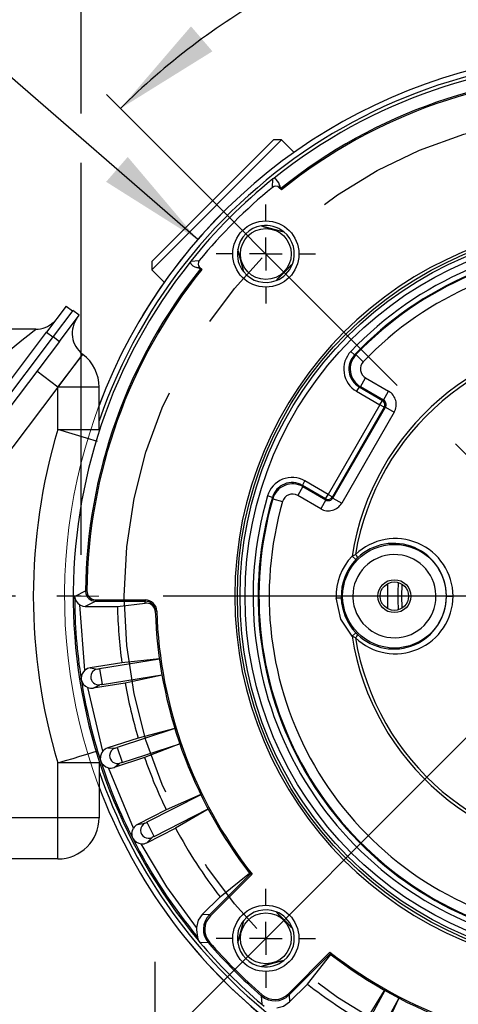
# Model space of a CAD drawing. Header units: inches. Extents: x 0 to 55, y 0 to 42.5.
# Tile 9 of 17: x 40.6 to 43.3, y 11.7 to 17.7. Entities that reach past the tile are written whole.
import ezdxf

# ---------------------------------------------------------------- set-up
doc = ezdxf.new("R2010")
doc.units = ezdxf.units.IN
doc.header["$LTSCALE"] = 5
doc.header["$MEASUREMENT"] = 0
doc.linetypes.add('CENTERX2', pattern=[0.8, 0.5, -0.1, 0.1, -0.1])
doc.layers.add('CENTER', color=40, linetype='CENTERX2')
doc.layers.add('DIMENSIONS', color=140, linetype='Continuous', lineweight=25)
doc.styles.add('SLDTEXTSTYLE0', font='TXT', dxfattribs={"width": 0.7})
doc.dimstyles.new('SLDDIMSTYLE0', dxfattribs={"dimtxt": 0.37037, "dimasz": 0.65, "dimexe": 0, "dimexo": 0.0625, "dimgap": 0.092593, "dimtad": 0, "dimtih": 1, "dimtoh": 1, "dimrnd": 1e-09, "dimzin": 12, "dimdsep": 46, "dimtxsty": 'SLDTEXTSTYLE0', "dimsah": 1, "dimcen": 0, "dimadec": 0, "dimazin": 3, "dimtfac": 1, "dimtofl": 0, "dimtmove": 0, "dimatfit": 3, "dimfxl": 0, "dimfrac": 2, "dimtolj": 1, "dimtzin": 12, "dimarcsym": 0})
doc.dimstyles.new('SLDDIMSTYLE1', dxfattribs={"dimtxt": 0.37037, "dimasz": 0.65, "dimexe": 0, "dimexo": 0.0625, "dimgap": 0.092593, "dimtad": 0, "dimtih": 1, "dimtoh": 1, "dimrnd": 1e-09, "dimzin": 4, "dimdsep": 46, "dimtxsty": 'SLDTEXTSTYLE0', "dimsah": 1, "dimcen": 0.09, "dimadec": 0, "dimazin": 1, "dimtfac": 1, "dimtofl": 0, "dimtmove": 0, "dimatfit": 3, "dimfxl": 0, "dimfrac": 2, "dimtolj": 1, "dimtzin": 12, "dimarcsym": 0})
doc.dimstyles.new('SLDDIMSTYLE2', dxfattribs={"dimtxt": 0.37037, "dimasz": 0.65, "dimexe": 0, "dimexo": 0.0625, "dimgap": 0.092593, "dimtad": 0, "dimtih": 1, "dimtoh": 1, "dimdec": 4, "dimlfac": 5, "dimzin": 12, "dimdsep": 46, "dimtxsty": 'SLDTEXTSTYLE0', "dimsah": 1, "dimcen": 0.09, "dimadec": 0, "dimazin": 3, "dimtfac": 1, "dimtdec": 0, "dimtofl": 0, "dimtmove": 0, "dimatfit": 3, "dimfxl": 0, "dimfrac": 2, "dimtolj": 1, "dimtzin": 12, "dimarcsym": 0})
doc.dimstyles.new('SLDDIMSTYLE3', dxfattribs={"dimtxt": 0.37037, "dimasz": 0.65, "dimexe": 0, "dimexo": 0.0625, "dimgap": 0.092593, "dimtad": 0, "dimtih": 1, "dimtoh": 1, "dimrnd": 1e-09, "dimzin": 4, "dimdsep": 46, "dimtxsty": 'SLDTEXTSTYLE0', "dimsah": 1, "dimcen": 0, "dimadec": 0, "dimazin": 1, "dimtfac": 1, "dimtofl": 0, "dimtmove": 0, "dimatfit": 3, "dimfxl": 0, "dimfrac": 2, "dimtolj": 1, "dimtzin": 12, "dimarcsym": 0})
doc.dimstyles.new('SLDDIMSTYLE4', dxfattribs={"dimtxt": 0.37037, "dimasz": 0.65, "dimexe": 0, "dimexo": 0.0625, "dimgap": 0.092593, "dimtad": 0, "dimtih": 1, "dimtoh": 1, "dimrnd": 1e-09, "dimzin": 4, "dimdsep": 46, "dimtxsty": 'SLDTEXTSTYLE0', "dimsah": 1, "dimcen": 0.09, "dimadec": 0, "dimazin": 1, "dimtfac": 1, "dimtmove": 0, "dimatfit": 0, "dimfxl": 0, "dimfrac": 2, "dimtolj": 1, "dimtzin": 12, "dimarcsym": 0})
doc.dimstyles.new('SLDDIMSTYLE5', dxfattribs={"dimtxt": 0.37037, "dimasz": 0.65, "dimexe": 0, "dimexo": 0.0625, "dimgap": 0.092593, "dimtad": 0, "dimtih": 1, "dimtoh": 1, "dimrnd": 1e-09, "dimzin": 12, "dimdsep": 46, "dimtxsty": 'SLDTEXTSTYLE0', "dimsah": 1, "dimcen": 0.09, "dimadec": 0, "dimazin": 3, "dimtfac": 1, "dimtofl": 0, "dimtmove": 0, "dimatfit": 3, "dimfxl": 0, "dimfrac": 2, "dimtolj": 1, "dimtzin": 12, "dimarcsym": 0})

# ---------------------------------------------------------------- blocks, each defined once
blk = doc.blocks.new('_D')
at = {"layer": 'DIMENSIONS'}
for p, q in [((48.6599, 16.1854), (48.5354, 16.1854)), ((48.5354, 16.1854), (48.5354, 15.5964)), ((50.0688, 16.1854), (50.1932, 16.1854)), ((50.1932, 16.1854), (50.1932, 15.5964)), ((46.9345, 15.2531), (47.9267, 15.6473)), ((47.9267, 15.6473), (48.0985, 15.6473)), ((48.5354, 15.5964), (48.6599, 15.5964)), ((50.1932, 15.5964), (50.0688, 15.5964))]:
    blk.add_line(p, q, dxfattribs=at)
blk.add_solid([(46.9345, 15.2531), (47.5755, 15.4002), (47.5017, 15.586)], dxfattribs=at)
at = {"layer": 'DIMENSIONS', "char_height": 0.37037, "attachment_point": 1, "style": 'SLDTEXTSTYLE0'}
for s, insert in [('%%c', (48.5342, 16.7458)), ('5.88', (49.0937, 16.7458)), ('149.2', (48.6599, 16.0738)), ('B.C.', (48.8525, 15.4019))]:
    blk.add_mtext(s, dxfattribs=dict(at, insert=insert))
blk = doc.blocks.new('_D_1')
at = {"layer": 'DIMENSIONS'}
for p, q in [((41.0047, 22.1242), (41.0047, 23.2249)), ((47.5047, 17.6183), (47.5047, 23.2249)), ((41.0047, 22.5999), (43.048, 22.5999)), ((43.5502, 22.5991), (43.4258, 22.5991)), ((43.4258, 22.5991), (43.4258, 22.0101)), ((44.9591, 22.5991), (45.0835, 22.5991)), ((45.0835, 22.5991), (45.0835, 22.0101)), ((47.5047, 22.5999), (45.4613, 22.5999)), ((43.4258, 22.0101), (43.5502, 22.0101)), ((45.0835, 22.0101), (44.9591, 22.0101)), ((41.0047, 21.5894), (41.0047, 21.8242)), ((41.0047, 17.0986), (41.0047, 21.2894)), ((47.5047, 15.6296), (47.5047, 17.3183)), ((41.0047, 14.4183), (41.0047, 16.7986)), ((47.5047, 14.4183), (47.5047, 15.3296))]:
    blk.add_line(p, q, dxfattribs=at)
for points in [[(41.0047, 22.5999), (41.6547, 22.4999), (41.6547, 22.6999)], [(47.5047, 22.5999), (46.8547, 22.6999), (46.8547, 22.4999)]]:
    blk.add_solid(points, dxfattribs=at)
at = {"layer": 'DIMENSIONS', "char_height": 0.37037, "attachment_point": 1, "style": 'SLDTEXTSTYLE0'}
for s, insert in [('6.50', (43.7042, 23.1595)), ('165.1', (43.5502, 22.4876))]:
    blk.add_mtext(s, dxfattribs=dict(at, insert=insert))
blk = doc.blocks.new('_D_2')
at = {"layer": 'DIMENSIONS'}
blk.add_line((44.2047, 17.7659), (44.2047, 18.9798), dxfattribs=at)
for start, end in [(90, 106.12235), (119.18804, 135)]:
    blk.add_arc((44.2047, 14.1683), 4.1865, start, end, dxfattribs=at)
for points in [[(44.2047, 18.3548), (43.5489, 18.4045), (43.5643, 18.2051)], [(41.2443, 17.1286), (41.803, 17.4756), (41.6729, 17.6275)]]:
    blk.add_solid(points, dxfattribs=at)
at = {"layer": 'DIMENSIONS', "insert": (42.163, 18.2191), "char_height": 0.37037, "attachment_point": 1, "style": 'SLDTEXTSTYLE0'}
blk.add_mtext('45°', dxfattribs=at)
blk = doc.blocks.new('_D_3')
at = {"layer": 'DIMENSIONS'}
for p, q in [((36.1681, 18.6244), (36.0436, 18.6244)), ((36.0436, 18.6244), (36.0436, 18.0354)), ((37.577, 18.6244), (37.7014, 18.6244)), ((37.7014, 18.6244), (37.7014, 18.0354)), ((39.0759, 18.6244), (37.8259, 18.6244)), ((41.7136, 16.3327), (39.0759, 18.6244)), ((36.0436, 18.0354), (36.1681, 18.0354)), ((37.7014, 18.0354), (37.577, 18.0354))]:
    blk.add_line(p, q, dxfattribs=at)
blk.add_solid([(41.7136, 16.3327), (41.2885, 16.8345), (41.1573, 16.6835)], dxfattribs=at)
at = {"layer": 'DIMENSIONS', "char_height": 0.37037, "attachment_point": 1, "style": 'SLDTEXTSTYLE0'}
for s, insert in [('%%c', (36.0424, 19.1848)), ('6.60', (36.6019, 19.1848)), ('167.6', (36.1681, 18.5129))]:
    blk.add_mtext(s, dxfattribs=dict(at, insert=insert))
blk = doc.blocks.new('_D_4')
at = {"layer": 'DIMENSIONS'}
for p, q in [((37.06, 14.1683), (37.06, 15.4183)), ((40.6071, 14.1683), (36.435, 14.1683)), ((36.5096, 13.3701), (36.3852, 13.3701)), ((36.3852, 13.3701), (36.3852, 12.7811)), ((37.6104, 13.3701), (37.7348, 13.3701)), ((37.7348, 13.3701), (37.7348, 12.7811)), ((36.3852, 12.7811), (36.5096, 12.7811)), ((37.7348, 12.7811), (37.6104, 12.7811)), ((38.3282, 12.5733), (36.435, 12.5733)), ((37.06, 12.5733), (37.06, 11.3233))]:
    blk.add_line(p, q, dxfattribs=at)
for points in [[(37.06, 14.1683), (37.16, 14.8183), (36.96, 14.8183)], [(37.06, 12.5733), (36.96, 11.9233), (37.16, 11.9233)]]:
    blk.add_solid(points, dxfattribs=at)
at = {"layer": 'DIMENSIONS', "char_height": 0.37037, "attachment_point": 1, "style": 'SLDTEXTSTYLE0'}
for s, insert in [('1.60', (36.5096, 13.9304)), ('40.5', (36.5096, 13.2585))]:
    blk.add_mtext(s, dxfattribs=dict(at, insert=insert))
blk = doc.blocks.new('_D_9')
at = {"layer": 'DIMENSIONS'}
for p, q in [((38.2412, 18.7744), (38.2412, 22.0644)), ((44.2047, 17.7659), (44.2047, 22.0644)), ((38.2412, 21.4394), (41.1392, 21.4394)), ((41.6413, 21.4386), (41.5169, 21.4386)), ((41.5169, 21.4386), (41.5169, 20.8496)), ((43.0503, 21.4386), (43.1747, 21.4386)), ((43.1747, 21.4386), (43.1747, 20.8496)), ((44.2047, 21.4394), (43.5524, 21.4394)), ((41.5169, 20.8496), (41.6413, 20.8496)), ((43.1747, 20.8496), (43.0503, 20.8496)), ((38.2412, 15.7894), (38.2412, 18.4744))]:
    blk.add_line(p, q, dxfattribs=at)
for points in [[(38.2412, 21.4394), (38.8912, 21.3394), (38.8912, 21.5394)], [(44.2047, 21.4394), (43.5547, 21.5394), (43.5547, 21.3394)]]:
    blk.add_solid(points, dxfattribs=at)
at = {"layer": 'DIMENSIONS', "char_height": 0.37037, "attachment_point": 1, "style": 'SLDTEXTSTYLE0'}
for s, insert in [('5.96', (41.7954, 21.999)), ('151.5', (41.6413, 21.3271))]:
    blk.add_mtext(s, dxfattribs=dict(at, insert=insert))
blk = doc.blocks.new('_D_11')
at = {"layer": 'DIMENSIONS'}
for p, q in [((39.7447, 18.1934), (39.7447, 20.3415)), ((44.2047, 17.7659), (44.2047, 20.3415)), ((39.7447, 19.7165), (40.9529, 19.7165)), ((41.455, 19.7157), (41.3306, 19.7157)), ((41.3306, 19.7157), (41.3306, 19.1267)), ((42.864, 19.7157), (42.9884, 19.7157)), ((42.9884, 19.7157), (42.9884, 19.1267)), ((44.2047, 19.7165), (43.3661, 19.7165)), ((41.3306, 19.1267), (41.455, 19.1267)), ((42.9884, 19.1267), (42.864, 19.1267)), ((39.7447, 14.3183), (39.7447, 17.8934))]:
    blk.add_line(p, q, dxfattribs=at)
for points in [[(39.7447, 19.7165), (40.3947, 19.6165), (40.3947, 19.8165)], [(44.2047, 19.7165), (43.5547, 19.8165), (43.5547, 19.6165)]]:
    blk.add_solid(points, dxfattribs=at)
at = {"layer": 'DIMENSIONS', "char_height": 0.37037, "attachment_point": 1, "style": 'SLDTEXTSTYLE0'}
for s, insert in [('4.46', (41.6091, 20.2761)), ('113.3', (41.455, 19.6041))]:
    blk.add_mtext(s, dxfattribs=dict(at, insert=insert))
blk = doc.blocks.new('SW_CENTERMARKSYMBOL_0')
at = {"layer": 'CENTER', "color": 0}
for p, q in [((0, 0.2), (0, 0.3011)), ((0, 0), (0, 0.1)), ((-0.2, 0), (-0.3011, 0)), ((0, 0), (-0.1, 0)), ((0, 0), (0, -0.1)), ((0, 0), (0.1, 0)), ((0.2, 0), (0.3011, 0)), ((0, -0.2), (0, -0.3011))]:
    blk.add_line(p, q, dxfattribs=at)
blk = doc.blocks.new('SW_CENTERMARKSYMBOL_3')
at = {"layer": 'CENTER', "color": 0}
for p, q in [((0, 0.2), (0, 0.3011)), ((0, 0), (0, 0.1)), ((-0.2, 0), (-0.3011, 0)), ((0, 0), (-0.1, 0)), ((0, 0), (0, -0.1)), ((0, 0), (0.1, 0)), ((0.2, 0), (0.3011, 0)), ((0, -0.2), (0, -0.3011))]:
    blk.add_line(p, q, dxfattribs=at)
blk = doc.blocks.new('SW_CENTERMARKSYMBOL_4')
at = {"layer": 'CENTER', "color": 0}
blk.add_line((-0.2, 0), (-3.3475, 0), dxfattribs=at)

msp = doc.modelspace()

# ---------------------------------------------------------------- linework, layer by layer
for p, q in [((42.222984, 16.938432), (41.43456, 16.150008)), ((42.173487, 16.938432), (41.804023, 16.568969)), ((42.222984, 16.938432), (42.173487, 16.938432)), ((42.298951, 16.862466), (42.222984, 16.938432)), ((42.167555, 16.649866), (42.170475, 16.701446)), ((42.17804, 16.705923), (42.170475, 16.701446)), ((42.209121, 16.647828), (42.209914, 16.663731)), ((42.221939, 16.63501), (42.209121, 16.647828)), ((42.209914, 16.663731), (42.216869, 16.641398)), ((41.804023, 16.568969), (41.43456, 16.199505)), ((42.100356, 16.416321), (42.23648, 16.379847)), ((41.993146, 16.136512), (41.956671, 16.272636)), ((41.43456, 16.199505), (41.43456, 16.150008)), ((41.671546, 16.202518), (41.667069, 16.194952)), ((41.671546, 16.202518), (41.723126, 16.205437)), ((41.43456, 16.150008), (41.510526, 16.074042)), ((41.709261, 16.163078), (41.725164, 16.163871)), ((41.731594, 16.156123), (41.709261, 16.163078)), ((41.737982, 16.151053), (41.725164, 16.163871)), ((42.289072, 16.183569), (42.189423, 16.08392)), ((40.915312, 15.929352), (40.795627, 15.771002)), ((40.954651, 15.902126), (40.834937, 15.743736)), ((40.915312, 15.929352), (40.953445, 15.90053)), ((40.992784, 15.873304), (40.954651, 15.902126)), ((40.87307, 15.714915), (40.992784, 15.873304)), ((40.729868, 15.789352), (38.443445, 15.789352)), ((39.693103, 14.312294), (40.795627, 15.771002)), ((40.834937, 15.743736), (39.731178, 14.283394)), ((40.795627, 15.771002), (40.83376, 15.74218)), ((40.834937, 15.743736), (40.87307, 15.714915)), ((40.87307, 15.714915), (39.769311, 14.254573)), ((41.014639, 15.636866), (40.863897, 15.437425)), ((40.864651, 15.436855), (41.015393, 15.636297)), ((41.015393, 15.636297), (41.014639, 15.636866)), ((42.666476, 15.632993), (42.64404, 15.654357)), ((42.666476, 15.632993), (42.674824, 15.634439)), ((42.674824, 15.634439), (42.71956, 15.591567)), ((40.863897, 15.437425), (40.736255, 15.5339)), ((42.702555, 15.439816), (42.733536, 15.493477)), ((42.733536, 15.493477), (42.873565, 15.412632)), ((40.863897, 15.437425), (38.888115, 12.823341)), ((40.863897, 15.437425), (40.864651, 15.436855)), ((40.864651, 15.180517), (40.864651, 15.436855)), ((41.114651, 15.436855), (40.864651, 15.436855)), ((41.114651, 15.180517), (41.114651, 15.436855)), ((42.694484, 15.43866), (42.678994, 15.411829)), ((42.702555, 15.439816), (42.694484, 15.43866)), ((42.694484, 15.43866), (42.835703, 15.357127)), ((42.842584, 15.358971), (42.702555, 15.439816)), ((42.678994, 15.411829), (42.820213, 15.330296)), ((42.842584, 15.358971), (42.873565, 15.412632)), ((42.820213, 15.330296), (42.506149, 14.786322)), ((42.847043, 15.314806), (42.532979, 14.770832)), ((42.534823, 14.763951), (42.853924, 15.31665)), ((42.820213, 15.330296), (42.835703, 15.357127)), ((42.847043, 15.314806), (42.820213, 15.330296)), ((42.835703, 15.357127), (42.842584, 15.358971)), ((42.853924, 15.31665), (42.847043, 15.314806)), ((42.853924, 15.31665), (42.907585, 15.285669)), ((42.907585, 15.285669), (42.588484, 14.73297)), ((41.037504, 15.128135), (40.864651, 15.180517)), ((40.864651, 15.180517), (41.114651, 15.180517)), ((41.103906, 15.108012), (41.037504, 15.128135)), ((42.352473, 14.833457), (42.321492, 14.779796)), ((42.34944, 14.841025), (42.36493, 14.867855)), ((42.490658, 14.759492), (42.34944, 14.841025)), ((42.34944, 14.841025), (42.352473, 14.833457)), ((42.352473, 14.833457), (42.492502, 14.752611)), ((42.506149, 14.786322), (42.36493, 14.867855)), ((42.167138, 14.768114), (42.137418, 14.776863)), ((42.167138, 14.768114), (42.170059, 14.760161)), ((42.461521, 14.69895), (42.321492, 14.779796)), ((42.490658, 14.759492), (42.506149, 14.786322)), ((42.506149, 14.786322), (42.532979, 14.770832)), ((42.532979, 14.770832), (42.534823, 14.763951)), ((42.534823, 14.763951), (42.588484, 14.73297)), ((42.170059, 14.760161), (42.229556, 14.742855)), ((42.492502, 14.752611), (42.461521, 14.69895)), ((42.492502, 14.752611), (42.490658, 14.759492)), ((42.651702, 14.411938), (42.671945, 14.421605)), ((42.674185, 14.390623), (42.651702, 14.411938)), ((42.674185, 14.390623), (42.684356, 14.400813)), ((42.954651, 14.168341), (42.956705, 14.239965)), ((40.96594, 14.167199), (40.968181, 14.168341)), ((40.968181, 14.168341), (41.031917, 14.200718)), ((41.032078, 14.195754), (41.031917, 14.200718)), ((42.656024, 14.168341), (42.656145, 14.160493)), ((42.956705, 14.096718), (42.954651, 14.168341)), ((43.161278, 14.168341), (43.161156, 14.17619)), ((43.225002, 14.168341), (43.265208, 14.168341)), ((41.028505, 13.718906), (40.997298, 14.115609)), ((41.093763, 14.138125), (41.029956, 14.106341)), ((41.029956, 14.106341), (41.225938, 14.106341)), ((41.093763, 14.138125), (41.093763, 14.146393)), ((41.093763, 14.146393), (41.394162, 14.146393)), ((41.093763, 14.138125), (41.394162, 14.138125)), ((41.225938, 14.106341), (41.394613, 14.125278)), ((41.394162, 14.146393), (41.394162, 14.138125)), ((41.394613, 14.125278), (41.394162, 14.138125)), ((42.554755, 14.157376), (42.585722, 14.158336)), ((42.651702, 13.924745), (42.674185, 13.94606)), ((42.684356, 13.93587), (42.674185, 13.94606)), ((42.671945, 13.915078), (42.651702, 13.924745)), ((41.252844, 13.7641), (41.059843, 13.733532)), ((41.481406, 13.785672), (41.117825, 13.728086)), ((41.481183, 13.787258), (41.252844, 13.7641)), ((41.059843, 13.733532), (41.104278, 13.72617)), ((41.117825, 13.728086), (41.13258, 13.634928)), ((41.132859, 13.633167), (41.496439, 13.690753)), ((41.496718, 13.689175), (41.272398, 13.640639)), ((41.005813, 13.661695), (41.005507, 13.671602)), ((41.272398, 13.640639), (41.079398, 13.610071)), ((41.079398, 13.610071), (41.119381, 13.630803)), ((41.13258, 13.634928), (41.132859, 13.633167)), ((41.137916, 13.227581), (41.045075, 13.614293)), ((41.574796, 13.364373), (41.2247, 13.25062)), ((41.574328, 13.365906), (41.352423, 13.307313)), ((41.352423, 13.307313), (41.16658, 13.246929)), ((41.254397, 13.159222), (41.604493, 13.272975)), ((41.605015, 13.27146), (41.39105, 13.18843)), ((41.033831, 13.207435), (41.103906, 13.228671)), ((41.16658, 13.246929), (41.21162, 13.246609)), ((41.2247, 13.25062), (41.253847, 13.160917)), ((40.864651, 12.823341), (40.864649, 13.15617)), ((41.114651, 13.156165), (41.114651, 12.823341)), ((41.124453, 13.167524), (41.122255, 13.187199)), ((41.39105, 13.18843), (41.205207, 13.128047)), ((41.205207, 13.128047), (41.241456, 13.154779)), ((41.253847, 13.160917), (41.254397, 13.159222)), ((41.32284, 12.75942), (41.170648, 13.126845)), ((41.732942, 12.962872), (41.404951, 12.795752)), ((41.73224, 12.964312), (41.522233, 12.871726)), ((41.522233, 12.871726), (41.348125, 12.783014)), ((41.448581, 12.710124), (41.776572, 12.877244)), ((41.777324, 12.87583), (41.578982, 12.760351)), ((40.864651, 12.823341), (38.888115, 12.823341)), ((41.114651, 12.823341), (40.864651, 12.823341)), ((40.864651, 12.573341), (40.864651, 12.823341)), ((41.404951, 12.795752), (41.447772, 12.711713)), ((41.348125, 12.783014), (41.39266, 12.789744)), ((41.404874, 12.671638), (41.578982, 12.760351)), ((41.404874, 12.671638), (41.436494, 12.703711)), ((41.447772, 12.711713), (41.448581, 12.710124)), ((40.864651, 12.573341), (38.578228, 12.573341)), ((42.032648, 12.481719), (41.784835, 12.233907)), ((42.043659, 12.481037), (41.790693, 12.228071)), ((41.849516, 12.343536), (42.028866, 12.486539)), ((42.032574, 12.481752), (42.032648, 12.481719)), ((41.741523, 12.235544), (41.849516, 12.343536)), ((42.189423, 12.252763), (42.289072, 12.153113)), ((41.784835, 12.233907), (41.741523, 12.235544)), ((41.956671, 12.064047), (41.993146, 12.20017)), ((41.713271, 12.098975), (41.716656, 12.081153)), ((41.716656, 12.081153), (41.727238, 12.066694)), ((41.77881, 12.063706), (41.727238, 12.066694)), ((42.23648, 11.956836), (42.100356, 11.920362)), ((42.264381, 11.754383), (42.517346, 12.007349)), ((42.270217, 11.748526), (42.518029, 11.996338)), ((42.379846, 11.813206), (42.522848, 11.992556)), ((42.518062, 11.996264), (42.518029, 11.996338)), ((42.271853, 11.705214), (42.379846, 11.813206)), ((42.850437, 11.774891), (42.674788, 11.451387)), ((42.728411, 11.580429), (42.849042, 11.775681)), ((42.100016, 11.7425), (42.103003, 11.690929)), ((42.270217, 11.748526), (42.271853, 11.705214)), ((42.934893, 11.729035), (42.759244, 11.405531)), ((42.936314, 11.728296), (42.838263, 11.520784)), ((42.103003, 11.690929), (42.117463, 11.680346))]:
    msp.add_line(p, q)
at = {"color": 179, "linetype": 'Continuous', "lineweight": 18}
msp.add_line((40.896547, 14.168341), (41.112754, 14.168341), dxfattribs=at)
at = {"flags": 128}
for points in [[(42.216869, 16.641398), (42.21978, 16.637494), (42.221939, 16.63501)], [(41.731594, 16.156123), (41.735498, 16.153212), (41.737982, 16.151053)], [(40.419981, 15.539352), (40.554931, 15.648222), (40.655637, 15.729466), (40.689204, 15.756563), (40.712575, 15.775402), (40.725546, 15.785873), (40.729868, 15.789352)], [(42.869398, 14.091541), (42.868112, 14.118695), (42.869398, 14.245141)], [(41.040072, 14.200635), (41.03483, 14.200712), (41.031917, 14.200718)], [(40.997298, 14.11561), (41.016632, 14.107784), (41.029956, 14.106341)], [(42.651702, 13.924745), (42.583669, 14.02781), (42.554755, 14.157376)], [(41.464436, 14.078319), (41.458245, 14.078116), (41.456134, 14.078047)], [(40.864649, 13.15617), (40.911326, 13.170314), (40.956208, 13.183914), (40.997572, 13.196448), (41.033828, 13.207434)], [(41.045266, 13.156167), (41.006947, 13.156167), (40.962851, 13.156168), (40.914768, 13.156169), (40.864649, 13.15617)], [(41.114651, 13.156165), (41.110111, 13.156166), (41.096657, 13.156166), (41.074777, 13.156166), (41.045266, 13.156167)], [(41.313282, 12.727041), (41.317009, 12.74696), (41.32284, 12.75942)], [(41.313282, 12.727042), (41.314275, 12.713111), (41.318938, 12.697997)], [(41.705345, 12.157536), (41.526091, 12.403352), (41.37093, 12.665044)], [(42.043659, 12.481037), (42.03534, 12.481551), (42.032648, 12.481719)], [(41.741523, 12.235544), (41.717255, 12.201318), (41.705352, 12.157536)], [(41.790693, 12.228071), (41.786512, 12.232241), (41.784835, 12.233907)], [(41.785063, 12.069116), (41.780599, 12.065251), (41.77881, 12.063706)], [(42.517346, 12.007349), (42.517861, 11.999031), (42.518029, 11.996338)], [(42.105408, 11.748769), (42.101552, 11.744297), (42.100016, 11.7425)], [(42.26438, 11.754384), (42.26855, 11.750203), (42.270217, 11.748526)], [(42.193764, 11.669035), (42.234391, 11.679446), (42.271853, 11.705214)]]:
    msp.add_lwpolyline(points, dxfattribs=at)
for centre, radius in [((42.127525, 16.245467), 0.201102), ((44.204651, 14.168341), 2.25), ((44.204651, 14.168341), 2.234), ((42.127525, 16.245467), 0.1545), ((44.204651, 14.168341), 2.203), ((42.908651, 14.168341), 0.31459), ((42.908651, 14.168341), 0.1), ((42.908651, 14.168341), 0.08625), ((42.127525, 12.091215), 0.201102), ((42.127525, 12.091215), 0.1545)]:
    msp.add_circle(centre, radius)
for centre, radius, start, end in [((44.204651, 14.168341), 3.3, 335, 159.4495784), ((44.204651, 14.168341), 3.267861, 0, 161.0095354), ((44.204651, 14.168341), 3.247533, 51.3877934, 128.6122066), ((44.204651, 14.168341), 3.172899, 51.2085351, 128.7914649), ((44.204651, 14.168341), 3.164743, 51.2076331, 128.7923669), ((44.204651, 14.168341), 3.248768, 128.7657416, 141.2342584), ((42.150008, 16.651611), 0.06112, 11.4377842, 62.7005281), ((44.204651, 14.168341), 3.210565, 129.382734, 140.617266), ((42.187214, 16.625927), 0.030977, 44.9931897, 129.392709), ((44.204651, 14.168341), 2.266, 0, 180), ((42.127525, 16.245467), 0.173, 99.0352853, 170.9647147), ((42.127525, 16.245467), 0.173, 50.9647147, 99.0352853), ((42.548766, 17.81756), 1.471238, 252.2548541, 257.7451459), ((42.127525, 16.245467), 0.173, 339.0352853, 50.9647147), ((44.204651, 14.168331), 2.154943, 43.597619, 136.4023924), ((42.127525, 16.245467), 0.173, 170.9647147, 219.0352853), ((40.553273, 15.823648), 1.473471, 12.2590165, 17.7409835), ((44.204651, 14.168341), 2.123955, 43.5974096, 136.4025905), ((44.204651, 14.168341), 2.118918, 43.7814031, 136.2185969), ((41.747065, 16.185778), 0.030977, 140.6072918, 225.0068139), ((44.204651, 14.168341), 2.056956, 43.7814067, 136.2185879), ((44.204651, 14.168341), 3.247533, 141.3877934, 219.9934037), ((44.204651, 14.168341), 3.172899, 141.2085351, 179.4153309), ((44.204651, 14.168341), 3.164743, 141.2076331, 179.4153309), ((41.721381, 16.222984), 0.06112, 207.2994731, 258.5622166), ((42.127525, 16.245467), 0.173, 290.9647147, 339.0352853), ((43.278376, 15.094616), 1.471238, 132.2548541, 137.7451459), ((42.127525, 16.245467), 0.173, 219.0352853, 290.9647147), ((41.111114, 15.764509), 0.16, 142.9172162, 232.9172049), ((40.73429, 15.935583), 0.146297, 268.2677771, 314.4998922), ((44.204651, 14.168341), 1.571938, 8.9148161, 171.085184), ((44.204651, 14.168341), 1.55349, 9.3827383, 170.6172615), ((40.864651, 15.436855), 0.25, 0, 52.9172049), ((42.756857, 15.546834), 0.155849, 136.37659, 240.0258717), ((42.756787, 15.546823), 0.124822, 136.3443652, 240.057976), ((42.765141, 15.548021), 0.125001, 136.2636072, 239.9549873), ((42.764987, 15.547999), 0.062942, 136.1963474, 240.0221294), ((42.827119, 15.332147), 0.092925, 329.9885446, 60.0114549), ((42.820152, 15.33028), 0.031025, 330.0816919, 59.9183081), ((42.827234, 15.332178), 0.030878, 329.8089894, 60.1910107), ((44.204372, 14.168341), 3.489733, 163.139416, 196.8605014), ((42.286945, 14.732919), 0.15585, 59.9744512, 163.6229597), ((42.286918, 14.732987), 0.124822, 59.9420249, 163.6556361), ((42.290058, 14.725154), 0.125001, 60.0450099, 163.7363915), ((44.204651, 14.168341), 2.154936, 163.5974095, 256.4025905), ((44.204651, 14.168341), 2.123955, 163.5974096, 256.4025905), ((42.29, 14.725298), 0.062942, 59.9778465, 163.8036935), ((42.506133, 14.786383), 0.031025, 240.0816919, 329.9183081), ((42.50803, 14.779301), 0.030878, 239.8089894, 330.1910107), ((44.204651, 14.168341), 2.118918, 163.7814031, 256.2185969), ((44.204651, 14.168341), 2.056956, 163.7814073, 256.2185885), ((42.507999, 14.779416), 0.092925, 239.9885446, 330.0114549), ((42.913597, 14.166185), 0.351618, 0.3514126, 133.4133943), ((42.904925, 14.168867), 0.320078, 359.9059282, 133.5598228), ((42.908651, 14.168341), 0.354065, 136.5279203, 181.7745993), ((42.908651, 14.168341), 0.252627, 1.78033, 180.0000007), ((42.649528, 14.394123), 0.035465, 10.8716689, 50.7961676), ((42.908651, 14.168341), 0.323084, 136.5279977, 181.7746852), ((44.204651, 14.168341), 1.275498, 176.2658973, 183.7341027), ((41.030612, 14.171185), 0.064795, 183.5266044, 239.0601586), ((44.204651, 14.168341), 3.238711, 180.0202044, 189), ((41.093994, 14.2002), 0.062076, 184.1075996, 269.7866857), ((41.093763, 14.200087), 0.053694, 179.4153305, 270.0000018), ((44.204651, 14.168341), 2.266, 180, 0), ((42.908651, 14.168341), 0.252627, 181.7803293, 360), ((42.913594, 14.170504), 0.35162, 226.5875802, 359.6476121), ((42.904925, 14.167816), 0.320078, 226.4401785, 0.0940713), ((44.204651, 14.168341), 2.979358, 181.1924027, 187.7979797), ((41.394118, 14.07604), 0.070354, 1.8565841, 89.9644599), ((41.394104, 14.076064), 0.062061, 1.8316751, 89.9463063), ((41.402453, 14.072384), 0.053472, 11.3188994, 98.4308445), ((42.908651, 14.168341), 0.323084, 181.7746852, 223.4720034), ((44.204651, 14.168341), 2.75, 181.8815985, 217.8288631), ((44.204651, 14.168341), 2.741694, 181.8816219, 217.9827488), ((42.64893, 13.942915), 0.03612, 309.5830898, 348.7513756), ((44.204651, 14.168341), 1.571938, 188.9148161, 351.085184), ((44.204651, 14.168341), 1.55349, 189.3827383, 350.6172615), ((41.072598, 13.668224), 0.067177, 131.0233598, 177.1142638), ((41.111891, 13.678544), 0.048231, 99.0810097, 180.0597976), ((41.080518, 13.943013), 0.218141, 276.2531697, 279.8472679), ((44.204651, 14.168341), 3.238711, 189, 198), ((41.071047, 13.67577), 0.066735, 192.1753674, 247.0971978), ((41.111916, 13.678478), 0.048256, 179.9815475, 278.9002064), ((41.164296, 13.414343), 0.221071, 98.1754722, 101.7223647), ((41.107249, 13.704867), 0.075294, 285.1752007, 289.969926), ((44.204651, 14.168341), 2.979358, 190.2020203, 196.7979797), ((41.189584, 13.184314), 0.067391, 140.0574894, 177.5460638), ((41.226579, 13.200771), 0.048217, 108.0734209, 180.0755127), ((41.154231, 13.457065), 0.218141, 285.2531697, 288.8472679), ((44.204651, 14.168341), 3.238711, 198, 207), ((41.186682, 13.191631), 0.066735, 201.1753583, 256.0992619), ((41.226627, 13.20071), 0.048266, 180.0034507, 287.8922254), ((41.319679, 12.94801), 0.221071, 107.1754722, 110.7223647), ((41.217886, 13.226033), 0.075294, 294.1752007, 298.9699259), ((44.204651, 14.168341), 2.979358, 199.2020203, 205.7979797), ((44.204651, 14.168341), 3.267861, 198.9904646, 230.9208667), ((44.204651, 14.168341), 3.3, 200.5504216, 229.9155947), ((40.864651, 12.823341), 0.25, 270, 0), ((41.303054, 12.988631), 0.218141, 294.2531697, 297.8472679), ((41.414594, 12.74682), 0.048203, 117.066693, 180.08624), ((41.414664, 12.746768), 0.048274, 180.0242059, 296.884998), ((44.204651, 14.168341), 2.979358, 208.2020203, 217.769229), ((44.204651, 14.168341), 3.238711, 207, 219.7133863), ((41.37637, 12.731131), 0.066304, 209.9817366, 265.2945359), ((41.5461, 12.511725), 0.221071, 116.1754722, 119.7223647), ((41.402068, 12.770401), 0.075294, 303.1752007, 307.969926), ((42.127525, 12.091215), 0.173, 69.0352853, 140.9647147), ((42.127525, 12.091215), 0.173, 20.9647147, 69.0352853), ((43.278376, 13.242067), 1.471238, 222.2548541, 227.7451459), ((41.87325, 12.14557), 0.124978, 135.0250354, 220.9194688), ((41.873129, 12.145574), 0.11662, 134.9788054, 220.9642158), ((42.127525, 12.091215), 0.173, 140.9647147, 189.0352853), ((40.554468, 12.512714), 1.472235, 342.2567146, 347.7432854), ((42.029677, 12.17158), 0.32463, 182.4795386, 192.9238749), ((42.127525, 12.091215), 0.173, 309.0352853, 20.9647147), ((44.204651, 14.168341), 3.248768, 220.3087283, 229.6912717), ((44.204651, 14.168341), 3.211572, 220.9445684, 229.0554316), ((44.204651, 14.168341), 3.203303, 220.9447833, 229.0547872), ((42.127525, 12.091215), 0.173, 189.0352853, 260.9647147), ((42.127525, 12.091215), 0.173, 260.9647147, 309.0352853), ((42.548766, 10.519123), 1.471238, 102.2548541, 107.7451459), ((44.204651, 14.168341), 2.741694, 232.0172512, 269.0780676), ((44.204651, 14.168341), 2.75, 232.1711369, 269.0279919), ((44.204651, 14.168341), 2.979358, 232.230771, 240.2979797), ((42.181879, 11.836941), 0.124978, 229.0805321, 314.9749643), ((42.181884, 11.836818), 0.11662, 229.0236646, 315.0215276)]:
    msp.add_arc(centre, radius, start, end)
at = {"color": 179, "linetype": 'Continuous', "lineweight": 18}
msp.add_arc((44.204651, 14.168341), 3.3, 135, 245, dxfattribs=at)
for centre, major_axis, start_param, end_param in [((41.069621, 13.671801), (-0.061815, -0.009791), 4.71238898, 5.27230442), ((41.069621, 13.671801), (-0.061815, -0.009791), 1.01092292, 1.57079633), ((41.185894, 13.187488), (-0.059523, -0.01934), 4.71238898, 5.27230407), ((41.185894, 13.187488), (-0.059523, -0.01934), 1.01096152, 1.57079633), ((41.376499, 12.727326), (-0.055764, -0.028413), 4.71238898, 5.27230336), ((41.376499, 12.727326), (-0.055764, -0.028413), 1.01099207, 1.57079633)]:
    msp.add_ellipse(centre, major_axis=major_axis, ratio=0.99862786, start_param=start_param, end_param=end_param)
at = {"layer": 'CENTER'}
for p, q in [((41.158528, 17.214464), (47.250774, 11.122218)), ((41.641389, 11.605079), (46.767913, 16.731603)), ((41.454651, 9.448341), (41.454651, 12.052341))]:
    msp.add_line(p, q, dxfattribs=at)
msp.add_circle((44.204651, 14.168341), 2.9375, dxfattribs=at)

# ---------------------------------------------------------------- block references
for name, p in [('SW_CENTERMARKSYMBOL_4', (44.204651, 14.168341)), ('SW_CENTERMARKSYMBOL_0', (42.127525, 16.245467)), ('SW_CENTERMARKSYMBOL_3', (42.127525, 12.091215))]:
    msp.add_blockref(name, p, dxfattribs=at)

# ---------------------------------------------------------------- dimensions: what is measured, and where the dimension line sits
at = {"layer": 'DIMENSIONS'}
for base, p1, p2, dimstyle, picture, middle in [((47.504651, 22.599902), (41.004651, 14.168341), (47.504651, 14.168341), 'SLDDIMSTYLE1', '_D_1', (44.254651, 22.599902)), ((44.204651, 21.439411), (38.241245, 15.539352), (44.204651, 17.515875), 'SLDDIMSTYLE5', '_D_9', (42.345816, 21.439411)), ((44.204651, 19.716455), (39.744651, 13.871141), (44.204651, 17.515875), 'SLDDIMSTYLE5', '_D_11', (42.159493, 19.716455))]:
    dim = msp.add_linear_dim(base=base, p1=p1, p2=p2, dimstyle=dimstyle, dxfattribs=at)
    dim.commit()
    dim.dimension.update_dxf_attribs({"geometry": picture, "text_midpoint": middle, "dimtype": 160})
dim = msp.add_diameter_dim_2p(p1=(46.695747, 12.003985), p2=(41.713555, 16.332698), dimstyle='SLDDIMSTYLE3', dxfattribs=at)
dim.commit()
dim.dimension.update_dxf_attribs({"geometry": '_D_3', "text_midpoint": (36.872537, 18.624429), "dimtype": 163})
dim = msp.add_angular_dim_2l(base=(43.617577, 18.313474), line1=((44.204651, 17.515875), (44.204651, 10.820808)), line2=((41.158528, 17.214464), (47.250774, 11.122218)), dimstyle='SLDDIMSTYLE2', dxfattribs=at)
dim.commit()
dim.dimension.update_dxf_attribs({"geometry": '_D_2', "text_midpoint": (42.602547, 18.036163), "dimtype": 162})
dim = msp.add_diameter_dim_2p(p1=(41.474771, 13.083601), p2=(46.934531, 15.253081), text='<>\\PB.C.', dimstyle='SLDDIMSTYLE0', dxfattribs=at)
dim.commit()
dim.dimension.update_dxf_attribs({"geometry": '_D', "text_midpoint": (49.364345, 15.890894), "dimtype": 163})
dim = msp.add_linear_dim(base=(37.0599880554, 14.1683412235), p1=(38.5782279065, 12.5733412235), p2=(40.8571174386, 14.1683412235), angle=90, dimstyle='SLDDIMSTYLE4', dxfattribs=at)
dim.commit()
dim.dimension.update_dxf_attribs({"geometry": '_D_4', "text_midpoint": (37.0599880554, 13.3708412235), "dimtype": 160})

doc.saveas('drawing.dxf')
